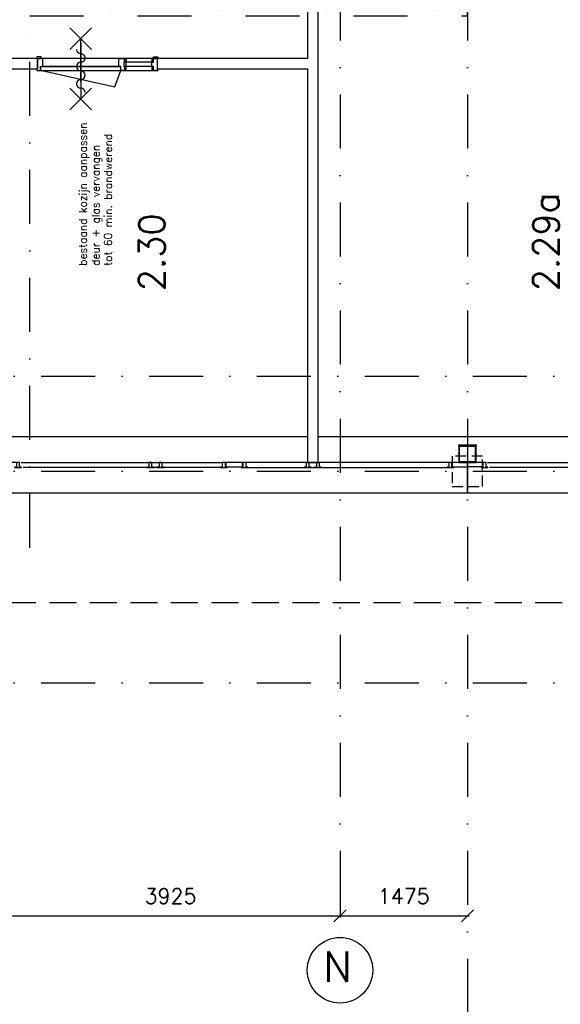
# Model space of a CAD drawing. Extents: x -33346 to 151546, y -8083 to 129543.
# Tile 26 of 68: x 44198 to 50458, y 26080 to 37471. Entities that reach past the tile are written whole.
import ezdxf

# ---------------------------------------------------------------- set-up
doc = ezdxf.new("R2010")
doc.units = 0
doc.header["$LTSCALE"] = 50
doc.header["$MEASUREMENT"] = 0
doc.header["$PDSIZE"] = -1
for name, pattern in [('DASHDOT', [25, 12.5, -6.25, 0, -6.25]), ('DASHED', [0.75, 0.5, -0.25]), ('HIDDEN', [9.375, 6.25, -3.125]), ('XREF2$0$DASHDOT', [25, 12.5, -6.25, 0, -6.25])]:
    doc.linetypes.add(name, pattern=pattern)
doc.layers.get('0').update_dxf_attribs({"linetype": 'CONTINUOUS'})
doc.layers.get('DEFPOINTS').update_dxf_attribs({"linetype": 'CONTINUOUS'})
for name, color, linetype in [('_BESTAAND_ONGEWIJZIGD', 8, 'CONTINUOUS'), ('_BRANDCOMPART', 6, 'DASHDOT'), ('_DETAILNUMMERS', 4, 'CONTINUOUS'), ('A--A28--_F-2--', 7, 'CONTINUOUS'), ('A--L21--', 3, 'CONTINUOUS'), ('A--L22--SOLID', 111, 'CONTINUOUS'), ('A--L28--', 7, 'CONTINUOUS'), ('A--L28--_F-2--', 7, 'CONTINUOUS'), ('A--L32--', 7, 'CONTINUOUS'), ('A--L32--_F-2--', 7, 'CONTINUOUS'), ('A--L32--_F123-', 1, 'CONTINUOUS'), ('A--L65--', 7, 'CONTINUOUS'), ('A--L65--_F-23-', 7, 'CONTINUOUS'), ('A--L65--_F123-', 7, 'CONTINUOUS'), ('A--T$1A-_F123-_RNR', 4, 'CONTINUOUS'), ('A--T01A-70_TEKST', 5, 'CONTINUOUS'), ('TEKST_KOZIJNMERK', 2, 'CONTINUOUS'), ('X--LR---_CP', 7, 'CONTINUOUS'), ('XREF2$0$A--L$7A1-_STRAMIEN', 1, 'CONTINUOUS'), ('XREF2$0$A--L$7A3-_STRAMIEN', 3, 'CONTINUOUS'), ('XREF2$0$A--M$1A-_F123-', 1, 'CONTINUOUS'), ('XREF2$0$A--T$7A8-_STRAMIEN', 8, 'XREF2$0$DASHDOT')]:
    doc.layers.add(name, color=color, linetype=linetype)
doc.styles.add('ALFA-0_25', font='ROMANS')
doc.styles.add('B-01', font='SIMPLEX.SHX', dxfattribs={"width": 0.8, "height": 4.5})
doc.styles.add('XREF2$0$HIEMSTRA', font='romans.shx')
doc.dimstyles.new('XREF2$0$STANDARD', dxfattribs={"dimscale": 70, "dimtxt": 2.5, "dimasz": 2, "dimexe": 0.3, "dimexo": 0.3, "dimgap": 2, "dimtad": 1, "dimdec": 0, "dimzin": 0, "dimtxsty": 'XREF2$0$HIEMSTRA', "dimblk1": 'XREF2$0$_OBLIQUE', "dimblk2": 'XREF2$0$_OBLIQUE', "dimsah": 1, "dimcen": -0.09, "dimdle": 0.3, "dimclrd": 1, "dimclre": 1, "dimclrt": 4, "dimazin": 3, "dimtfac": 1, "dimtdec": 4, "dimtix": 1, "dimtofl": 0, "dimtmove": 0, "dimatfit": 3, "dimtvp": 625, "dimtolj": 1, "dimtzin": 0})

# ---------------------------------------------------------------- blocks, each defined once
blk = doc.blocks.new('XREF2$0$_OBLIQUE')
at = {"color": 0, "linetype": 'BYBLOCK'}
blk.add_line((-0.5, -0.5), (0.5, 0.5), dxfattribs=at)
blk = doc.blocks.new('*D1041')
at = {"color": 1, "linetype": 'BYBLOCK'}
for p, q in [((-27710, -4804), (-27710, -5036)), ((-31635, -5030), (-31635, -4994)), ((-31656, -5015), (-27689, -5015))]:
    blk.add_line(p, q, dxfattribs=at)
at = {"layer": 'DEFPOINTS', "color": 0, "linetype": 'BYBLOCK'}
for p in [(-27710, -4783), (-31635, -5051), (-27710, -5015)]:
    blk.add_point(p, dxfattribs=at)
at = {"color": 1, "linetype": 'BYBLOCK', "xscale": 140, "yscale": 140, "zscale": 140, "rotation": 180}
blk.add_blockref('XREF2$0$_OBLIQUE', (-31635, -5015), dxfattribs=at)
at = {"color": 1, "linetype": 'BYBLOCK', "xscale": 140, "yscale": 140, "zscale": 140}
blk.add_blockref('XREF2$0$_OBLIQUE', (-27710, -5015), dxfattribs=at)
at = {"color": 4, "linetype": 'BYBLOCK', "insert": (-29672, -4787), "char_height": 175, "attachment_point": 5, "style": 'XREF2$0$HIEMSTRA'}
blk.add_mtext('\\A1;3925', dxfattribs=at)
blk = doc.blocks.new('*D1042')
at = {"color": 1, "linetype": 'BYBLOCK'}
blk.add_line((-27731, -5015), (-26214, -5015), dxfattribs=at)
at = {"layer": 'DEFPOINTS', "color": 0, "linetype": 'BYBLOCK'}
for p in [(-27710, -5015), (-26235, -5015), (-26235, -5015)]:
    blk.add_point(p, dxfattribs=at)
at = {"color": 1, "linetype": 'BYBLOCK', "xscale": 140, "yscale": 140, "zscale": 140, "rotation": 180}
blk.add_blockref('XREF2$0$_OBLIQUE', (-27710, -5015), dxfattribs=at)
at = {"color": 1, "linetype": 'BYBLOCK', "xscale": 140, "yscale": 140, "zscale": 140}
blk.add_blockref('XREF2$0$_OBLIQUE', (-26235, -5015), dxfattribs=at)
at = {"color": 4, "linetype": 'BYBLOCK', "insert": (-26972, -4787), "char_height": 175, "attachment_point": 5, "style": 'XREF2$0$HIEMSTRA'}
blk.add_mtext('\\A1;1475', dxfattribs=at)
blk = doc.blocks.new('Q020593-')
at = {"layer": 'A--A28--_F-2--', "color": 3, "linetype": 'CONTINUOUS'}
for points in [[(-90, 90), (-100, -100), (-100, 100)], [(-90, 90), (-100, 100), (100, 100)], [(-90, 90), (-90, -90), (-100, -100)], [(100, 100), (90, 90), (-90, 90)], [(100, 100), (100, -100), (90, 90)], [(100, -100), (90, -90), (90, 90)], [(100, -100), (-100, -100), (-90, -90)], [(100, -100), (-90, -90), (90, -90)]]:
    blk.add_solid(points, dxfattribs=at)
at = {"layer": 'A--L28--_F-2--', "color": 3, "linetype": 'CONTINUOUS'}
blk.add_lwpolyline([(-100, -100), (-90, -90), (-90, 90), (90, 90), (90, -90), (-90, -90), (-100, -100), (100, -100), (100, 100), (-100, 100)], close=True, dxfattribs=at)
at = {"layer": 'X--LR---_CP', "color": 4, "linetype": 'CONTINUOUS'}
for p in [(-100, 0), (0, 0), (100, 0)]:
    blk.add_point(p, dxfattribs=at)
blk = doc.blocks.new('A$C2EE40F78')
at = {"layer": '_DETAILNUMMERS', "color": 2}
for points in [[(8, 139), (8, 18), (0, 18), (0, 0), (51, 0), (51, 43), (68, 43), (68, 96), (51, 96), (51, 139)], [(68, 96), (51, 96), (51, 139), (68, 139)], [(384, 139), (367, 139), (367, 96), (384, 96)], [(384, 139), (384, 96), (392, 96), (392, 43), (384, 43), (384, 0), (427, 0), (427, 43), (452, 43), (452, 139)], [(1392, 139), (1392, 18), (1400, 18), (1400, 0), (1357, 0), (1357, 43), (1332, 43), (1332, 139)], [(68, 0), (51, 0), (51, 43), (68, 43)], [(392, 43), (367, 43), (367, 96), (392, 96)], [(384, 0), (367, 0), (367, 43), (384, 43)]]:
    blk.add_lwpolyline(points, close=True, dxfattribs=at)
at = {"layer": 'A--L32--', "color": 1}
for p, q in [((51, 139), (1332, 139)), ((1400, 0), (0, 0)), ((51, 96), (392, 96)), ((51, 43), (392, 43)), ((452, 43), (1332, 43))]:
    blk.add_line(p, q, dxfattribs=at)
for points in [[(0, 139), (51, 139), (51, 157), (0, 157)], [(1400, 139), (1349, 139), (1349, 157), (1400, 157)], [(1357, 40), (1357, 0), (427, 0), (427, 40)]]:
    blk.add_lwpolyline(points, close=True, dxfattribs=at)
at = {"layer": 'A--L32--_F-2--', "color": 1, "linetype": 'CONTINUOUS'}
blk.add_lwpolyline([(1343, 0), (496.75, -191.25), (427, 0)], dxfattribs=at)
at = {"layer": 'A--L32--_F123-', "color": 1, "linetype": 'CONTINUOUS'}
blk.add_lwpolyline([(892, 243.62), (892, -253.38)], dxfattribs=at)
at = {"layer": 'X--LR---_CP'}
blk.add_point((532, 43), dxfattribs=at)
blk.add_point((532, 43), dxfattribs=at)
blk.add_point((532, 43), dxfattribs=at)
blk = doc.blocks.new('S060204-')
at = {"layer": 'A--L65--_F-23-', "color": 255}
blk.add_circle((0, 0), 0.0123, dxfattribs=at)
at = {"layer": 'A--L65--_F123-', "color": 1, "linetype": 'CONTINUOUS'}
for points in [[(-1.25, 6.25), (1.25, 3.75)], [(1.25, 6.25), (-1.25, 3.75)], [(0, 0), (0, 5)]]:
    blk.add_lwpolyline(points, dxfattribs=at)
blk = doc.blocks.new('S060205A')
at = {"layer": 'A--L65--_F-23-', "color": 255}
blk.add_circle((0, -0.0123), 0.0123, dxfattribs=at)
at = {"layer": 'A--L65--_F123-', "color": 1, "linetype": 'CONTINUOUS'}
for points in [[(-0.5, 5.7377, 0.41), (0, 5.2377)], [(0, 4.2377, 1), (0, 5.2377)], [(0, 4.2377, 1), (0, 3.2377)], [(0, 2.2377, 1), (0, 3.2377)], [(0, 2.2377, 1), (0, 1.2377)], [(0.5, 0.7377, 0.41), (0, 1.2377)]]:
    blk.add_lwpolyline(points, format="xyb", dxfattribs=at)
blk.add_lwpolyline([(0, -0.0123), (0, 6.2377)], dxfattribs=at)
at = {"layer": 'A--L65--', "xscale": -1}
blk.add_blockref('S060204-', (0, 1.4877), dxfattribs=at)
blk.add_blockref('S060204-', (0, 1.4877), dxfattribs=at)
at = {"layer": 'A--L65--', "rotation": 180}
blk.add_blockref('S060204-', (0, 4.4877), dxfattribs=at)
blk.add_blockref('S060204-', (0, 4.4877), dxfattribs=at)
blk = doc.blocks.new('XREF2')
at = {"layer": 'XREF2$0$A--L$7A1-_STRAMIEN'}
blk.add_circle((-27709.938, -5773.032), 379.497, dxfattribs=at)
at = {"layer": 'XREF2$0$A--T$7A8-_STRAMIEN', "color": 8}
for p, q in [((-27709.938, 28110.192), (-27709.938, -5393.534)), ((-26234.938, 28110.192), (-26234.938, -7375.62)), ((-66174.285, 1100), (-500, 1100)), ((-66174.285, 0), (-500, 0)), ((-66174.285, -2450), (-500, -2450))]:
    blk.add_line(p, q, dxfattribs=at)
at = {"layer": 'XREF2$0$A--L$7A3-_STRAMIEN', "style": 'XREF2$0$HIEMSTRA'}
blk.add_text('N', height=350, dxfattribs=at).set_placement((-27901.686, -5906.234))
at = {"layer": 'XREF2$0$A--M$1A-_F123-'}
for base, p1, p2, picture, middle in [((-27709.938, -5143.534), (-31634.938, -5179.396), (-27709.938, -4911.446), '*D1041', (-29672.438, -4916.034)), ((-26234.938, -5143.534), (-27709.938, -5143.534), (-26234.938, -5143.534), '*D1042', (-26972.438, -4916.034))]:
    dim = blk.add_linear_dim(base=base, p1=p1, p2=p2, dimstyle='XREF2$0$STANDARD', dxfattribs=at)
    dim.commit()
    dim.dimension.update_dxf_attribs({"geometry": picture, "text_midpoint": middle, "insert": (0, -128.751)})

msp = doc.modelspace()

# ---------------------------------------------------------------- linework, layer by layer
at = {"layer": '_BESTAAND_ONGEWIJZIGD'}
for p, q in [((44214.5, 32346.9), (46543.8, 32346.9)), ((46522.3, 32289.9), (44237, 32289.9)), ((49166.1, 32346.9), (46819.8, 32346.9)), ((46841.8, 32289.9), (49144.1, 32289.9)), ((49614.5, 32346.9), (51943.8, 32346.9)), ((51922.3, 32289.9), (49637, 32289.9))]:
    msp.add_line(p, q, dxfattribs=at)
at = {"layer": '_BESTAAND_ONGEWIJZIGD', "linetype": 'HIDDEN'}
msp.add_lwpolyline([(71512, 34947.1), (72512, 34947.1), (72512, 31722.5), (72512, 30722.5), (31577, 30722.5)], dxfattribs=at)
at = {"layer": '_BESTAAND_ONGEWIJZIGD'}
for points in [[(44157, 32346.9), (43982, 32346.9), (43982, 31997.6), (44157, 31997.6), (49207, 31997.6), (49382, 31997.6), (49382, 32346.9), (49207.6, 32346.9)], [(49207.6, 32346.9), (49207.6, 32297.6), (49382.1, 32297.6)], [(49557, 32346.9), (49382, 32346.9), (49382, 31997.6), (49557, 31997.6), (54607, 31997.6), (54782, 31997.6), (54782, 32346.9), (54607.6, 32346.9)], [(49556.5, 32346.9), (49556.5, 32297.6), (49382.1, 32297.6)]]:
    msp.add_lwpolyline(points, dxfattribs=at)
at = {"layer": '_BESTAAND_ONGEWIJZIGD', "linetype": 'CONTINUOUS'}
for points in [[(44140.1, 32289.9), (44220.1, 32289.9), (44220.1, 32293.9), (44198.1, 32293.9), (44198.1, 32346.9), (44162.1, 32346.9), (44162.1, 32293.9), (44140.1, 32293.9)], [(45671.8, 32289.9), (45751.8, 32289.9), (45751.8, 32293.9), (45729.8, 32293.9), (45729.8, 32346.9), (45693.8, 32346.9), (45693.8, 32293.9), (45671.8, 32293.9)], [(45791.8, 32289.9), (45871.8, 32289.9), (45871.8, 32293.9), (45849.8, 32293.9), (45849.8, 32346.9), (45813.8, 32346.9), (45813.8, 32293.9), (45791.8, 32293.9)], [(46521.8, 32289.9), (46601.8, 32289.9), (46601.8, 32293.9), (46579.8, 32293.9), (46579.8, 32346.9), (46543.8, 32346.9), (46543.8, 32293.9), (46521.8, 32293.9)], [(46761.8, 32289.9), (46841.8, 32289.9), (46841.8, 32293.9), (46819.8, 32293.9), (46819.8, 32346.9), (46783.8, 32346.9), (46783.8, 32293.9), (46761.8, 32293.9)], [(47491.8, 32289.9), (47571.8, 32289.9), (47571.8, 32293.9), (47549.8, 32293.9), (47549.8, 32346.9), (47513.8, 32346.9), (47513.8, 32293.9), (47491.8, 32293.9)], [(47611.8, 32289.9), (47691.8, 32289.9), (47691.8, 32293.9), (47669.8, 32293.9), (47669.8, 32346.9), (47633.8, 32346.9), (47633.8, 32293.9), (47611.8, 32293.9)], [(49144.1, 32289.9), (49224.1, 32289.9), (49224.1, 32293.9), (49202.1, 32293.9), (49202.1, 32346.9), (49166.1, 32346.9), (49166.1, 32293.9), (49144.1, 32293.9)], [(49540.1, 32289.9), (49620.1, 32289.9), (49620.1, 32293.9), (49598.1, 32293.9), (49598.1, 32346.9), (49562.1, 32346.9), (49562.1, 32293.9), (49540.1, 32293.9)]]:
    msp.add_lwpolyline(points, close=True, dxfattribs=at)
at = {"layer": '_BESTAAND_ONGEWIJZIGD'}
msp.add_lwpolyline([(46586.6, 32296.5), (46778.1, 32296.5), (46778.1, 32346.9), (46586.6, 32346.9)], close=True, dxfattribs=at)
at = {"layer": '_BRANDCOMPART'}
msp.add_lwpolyline([(44314, 31359), (44314, 37516.9), (49382, 37516.9), (49382.2, 42646.9)], dxfattribs=at)
at = {"layer": 'A--L21--'}
for p, q in [((44082, 32646.9), (47532.6, 32646.9)), ((47652.6, 32646.9), (49482, 32646.9)), ((49482, 32646.9), (52931.8, 32646.9))]:
    msp.add_line(p, q, dxfattribs=at)
at = {"layer": 'A--L21--', "color": 2, "linetype": 'CONTINUOUS'}
for points in [[(47532.6, 37791.9), (47532.6, 37022.6), (45789.2, 37022.6), (45789.2, 36902.6), (47532.6, 36902.6), (47532.6, 32346.9), (47652.6, 32346.9), (47652.6, 37671.9), (47706.7, 37671.9), (49207.1, 37671.9), (49207.1, 37791.9), (47652.6, 37791.9)], [(44405.2, 37022.5), (44082.2, 37022.5), (44082.2, 36902.5), (44405.2, 36902.6)]]:
    msp.add_lwpolyline(points, close=True, dxfattribs=at)
at = {"layer": 'A--L22--SOLID'}
for p in [(49381.8, 32292.6), (49382.3, 32292.6), (49382.5, 32292.6)]:
    msp.add_point(p, dxfattribs=at)
at = {"layer": 'A--L28--', "color": 1, "linetype": 'DASHED', "ltscale": 5}
msp.add_lwpolyline([(49557, 32421.9), (49207, 32421.9), (49207, 32071.9), (49557, 32071.9)], close=True, dxfattribs=at)
at = {"layer": 'X--LR---_CP', "color": 1, "linetype": 'CONTINUOUS'}
msp.add_point((49282, 32546.9), dxfattribs=at)
msp.add_point((49282, 32546.9), dxfattribs=at)
at = {"layer": 'X--LR---_CP', "linetype": 'CONTINUOUS'}
msp.add_point((49482, 32546.9), dxfattribs=at)

# ---------------------------------------------------------------- block references
at = {"layer": 'A--L28--'}
msp.add_blockref('Q020593-', (49382, 32446.9), dxfattribs=at)
at = {"layer": 'A--L32--', "color": 1, "xscale": -1}
msp.add_blockref('A$C2EE40F78', (45797.2, 36884.6), dxfattribs=at)
at = {"layer": 'A--L65--', "xscale": 100, "yscale": 100, "zscale": 2, "rotation": 180}
msp.add_blockref('S060205A', (44905.2, 37201.4), dxfattribs=at)
at = {"layer": 'A--T01A-70_TEKST', "color": 4}
msp.add_blockref('XREF2', (75617.3, 32246.9), dxfattribs=at)

# ---------------------------------------------------------------- texts
at = {"layer": 'A--T$1A-_F123-_RNR', "style": 'ALFA-0_25'}
for s, p in [('2.29a', (50442.6, 34329.6)), ('2.30', (45877.4, 34329.6))]:
    msp.add_text(s, height=300, rotation=90, dxfattribs=at).set_placement(p)
at = {"layer": 'TEKST_KOZIJNMERK', "style": 'B-01'}
for s, p in [('bestaand kozijn aanpassen ', (44975.2, 34623.6)), ('tot 60 min. brandwerend', (45266.7, 34623.6)), ('deur + glas vervangen', (45122.3, 34623.6))]:
    msp.add_text(s, height=90, rotation=90, dxfattribs=at).set_placement(p)

doc.saveas('drawing.dxf')
